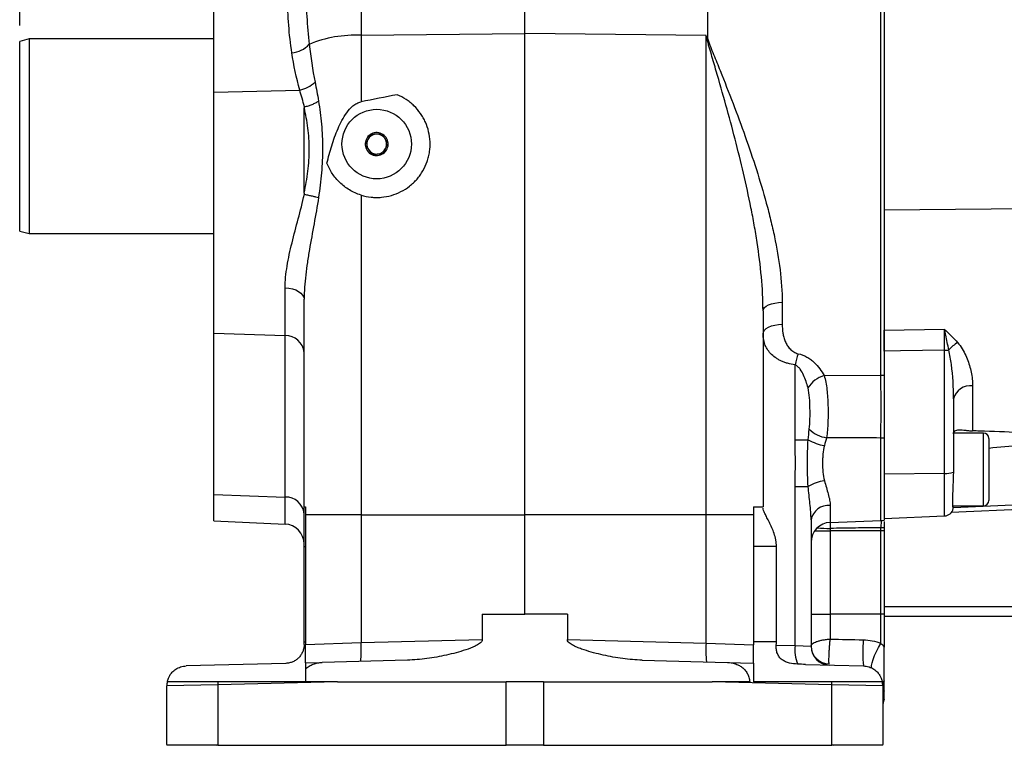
# Model space of a CAD drawing. Header units: inches. Extents: x 0.4 to 16.6, y 0.2 to 10.8.
# Tile 15 of 28: x 8.9 to 12, y 4.1 to 6.4. Entities that reach past the tile are written whole.
import ezdxf

# ---------------------------------------------------------------- set-up
doc = ezdxf.new("R2010")
doc.units = ezdxf.units.IN
doc.header["$MEASUREMENT"] = 0
doc.layers.add('SLD-0', color=7, linetype='Continuous', lineweight=25)
doc.styles.add('SLDTEXTSTYLE0', font='TXT', dxfattribs={"width": 0.75})
doc.dimstyles.new('SLDDIMSTYLE0', dxfattribs={"dimtxt": 0.145833, "dimasz": 0.13, "dimexe": 0, "dimexo": 0.0625, "dimgap": 0.036458, "dimtad": 0, "dimtih": 1, "dimtoh": 1, "dimdec": 1, "dimlfac": 2, "dimrnd": 1e-09, "dimzin": 12, "dimdsep": 46, "dimtxsty": 'SLDTEXTSTYLE0', "dimsah": 1, "dimcen": 0.09, "dimadec": 0, "dimazin": 3, "dimtfac": 1, "dimtdec": 1, "dimtofl": 0, "dimtmove": 0, "dimatfit": 3, "dimfxl": 0, "dimfrac": 2, "dimtolj": 1, "dimtzin": 12, "dimarcsym": 0})

# ---------------------------------------------------------------- blocks, each defined once
blk = doc.blocks.new('_D_5')
at = {"layer": 'SLD-0'}
for p, q in [((8.8723, 6.3608), (8.8723, 9.3559)), ((10.4628, 7.1867), (10.4628, 9.3559)), ((8.8723, 9.2309), (9.4407, 9.2309)), ((9.6103, 9.2309), (9.5659, 9.2309)), ((9.5659, 9.2309), (9.5659, 8.9991)), ((9.8258, 9.2309), (9.8701, 9.2309)), ((9.8701, 9.2309), (9.8701, 8.9991)), ((10.4628, 9.2309), (9.9953, 9.2309)), ((9.5659, 8.9991), (9.6103, 8.9991)), ((9.8701, 8.9991), (9.8258, 8.9991))]:
    blk.add_line(p, q, dxfattribs=at)
for points in [[(8.8723, 9.2309), (9.0023, 9.2109), (9.0023, 9.2509)], [(10.4628, 9.2309), (10.3328, 9.2509), (10.3328, 9.2109)]]:
    blk.add_solid(points, dxfattribs=at)
at = {"layer": 'SLD-0', "char_height": 0.14583, "attachment_point": 1, "style": 'SLDTEXTSTYLE0'}
for s, insert in [('3.2', (9.5834, 9.4484)), ('81', (9.6103, 9.1871))]:
    blk.add_mtext(s, dxfattribs=dict(at, insert=insert))
blk = doc.blocks.new('_D_7')
at = {"layer": 'SLD-0'}
for p, q in [((10.4628, 7.1867), (10.4628, 9.3559)), ((13.7433, 5.4997), (13.7433, 9.3559)), ((10.4628, 9.2309), (11.8079, 9.2309)), ((11.9775, 9.2309), (11.9331, 9.2309)), ((11.9331, 9.2309), (11.9331, 8.9991)), ((12.3007, 9.2309), (12.3451, 9.2309)), ((12.3451, 9.2309), (12.3451, 8.9991)), ((13.7433, 9.2309), (12.4702, 9.2309)), ((11.9331, 8.9991), (11.9775, 8.9991)), ((12.3451, 8.9991), (12.3007, 8.9991))]:
    blk.add_line(p, q, dxfattribs=at)
for points in [[(10.4628, 9.2309), (10.5928, 9.2109), (10.5928, 9.2509)], [(13.7433, 9.2309), (13.6133, 9.2509), (13.6133, 9.2109)]]:
    blk.add_solid(points, dxfattribs=at)
at = {"layer": 'SLD-0', "char_height": 0.14583, "attachment_point": 1, "style": 'SLDTEXTSTYLE0'}
for s, insert in [('6.6', (12.0045, 9.4484)), ('167', (11.9775, 9.1871))]:
    blk.add_mtext(s, dxfattribs=dict(at, insert=insert))

msp = doc.modelspace()

# ---------------------------------------------------------------- linework, layer by layer
at = {"color": 7, "linetype": 'Continuous', "lineweight": 25}
for p, q in [((9.9471, 7.1994), (9.9471, 6.3305)), ((10.4628, 6.3363), (10.4628, 6.9944)), ((11.0378, 6.9828), (11.0378, 6.3212)), ((9.4833, 6.1517), (9.4833, 6.9643)), ((11.584, 5.2609), (11.584, 6.974)), ((11.5943, 6.973), (11.5943, 5.3366)), ((9.9471, 6.3305), (10.4628, 6.3363)), ((9.9471, 6.3305), (9.9471, 6.1211)), ((10.4628, 4.8217), (10.4628, 6.3363)), ((11.0335, 6.3299), (10.4628, 6.3363)), ((11.0335, 4.8217), (11.0335, 6.3299)), ((8.9023, 6.3189), (8.8723, 6.3108)), ((8.8723, 6.0126), (8.8723, 6.3108)), ((9.4833, 6.3189), (8.9023, 6.3189)), ((8.9023, 6.3189), (8.9023, 6.0126)), ((9.4833, 6.1517), (9.754, 6.158)), ((9.4833, 5.3937), (9.4833, 6.1517)), ((9.7678, 5.8341), (9.7678, 6.1021)), ((8.8723, 5.7144), (8.8723, 6.0126)), ((8.9023, 6.0126), (8.9023, 5.7064)), ((9.9471, 5.8276), (9.9471, 4.8217)), ((11.5943, 5.7816), (12.5368, 5.7895)), ((8.8723, 5.7144), (8.9023, 5.7064)), ((8.9023, 5.7064), (9.4833, 5.7064)), ((9.708, 5.3854), (9.708, 5.5359)), ((9.7678, 4.8467), (9.7678, 5.4997)), ((11.2731, 5.4903), (11.2731, 5.4214)), ((11.2128, 5.4637), (11.2128, 4.8467)), ((11.5943, 5.4023), (11.7841, 5.4055)), ((9.4833, 5.3937), (9.708, 5.3854)), ((9.4833, 4.886), (9.4833, 5.3937)), ((9.708, 4.8777), (9.708, 5.3854)), ((11.5943, 5.3366), (11.5943, 4.994)), ((11.7841, 4.9517), (11.7841, 5.3396)), ((11.3136, 5.0581), (11.3136, 5.2939)), ((11.4052, 5.2597), (11.584, 5.2609)), ((11.8726, 5.2275), (11.8726, 5.0858)), ((11.8128, 5.1866), (11.8128, 4.984)), ((11.3136, 5.0581), (11.355, 5.0581)), ((11.9073, 5.0788), (11.813, 5.0788)), ((11.9238, 5.0623), (11.9238, 4.8665)), ((11.5943, 4.994), (11.5943, 4.8047)), ((11.8128, 4.984), (11.8121, 4.9562)), ((11.7841, 4.9517), (11.5943, 4.9501)), ((11.3136, 4.4106), (11.3136, 4.9107)), ((11.3136, 4.9107), (11.355, 4.9107)), ((9.4833, 4.886), (9.708, 4.8777)), ((9.4833, 4.8024), (9.4833, 4.886)), ((9.7678, 4.7217), (9.7678, 4.8467)), ((9.7724, 4.8467), (9.7724, 4.8217)), ((11.1831, 4.8467), (11.1831, 4.8217)), ((11.81, 4.85), (11.9073, 4.85)), ((9.9471, 4.8217), (9.7724, 4.8217)), ((9.7724, 4.8217), (9.7724, 4.4136)), ((9.9471, 4.8217), (10.4628, 4.8217)), ((9.9471, 4.8217), (9.9471, 4.4197)), ((11.0335, 4.8217), (10.4628, 4.8217)), ((10.4628, 4.5092), (10.4628, 4.8217)), ((11.0335, 4.4182), (11.0335, 4.8217)), ((11.1831, 4.8217), (11.0335, 4.8217)), ((11.1831, 4.8217), (11.1831, 4.4131)), ((11.364, 4.8059), (11.364, 4.4081)), ((11.5943, 4.81), (11.7841, 4.8183)), ((9.4833, 4.8024), (9.708, 4.7926)), ((11.4244, 4.7979), (11.584, 4.8035)), ((11.4244, 4.779), (11.4244, 4.7717)), ((11.584, 4.7717), (11.584, 4.7813)), ((11.5943, 4.801), (11.5943, 4.7811)), ((11.5943, 4.7811), (11.5943, 4.7717)), ((11.4244, 4.7717), (11.4244, 4.5092)), ((11.584, 4.7717), (11.4244, 4.7717)), ((11.584, 4.5092), (11.584, 4.7717)), ((11.5943, 4.7717), (11.584, 4.7717)), ((11.5943, 4.7717), (11.5943, 4.5092)), ((9.7678, 4.7217), (9.7724, 4.7217)), ((9.7678, 4.4217), (9.7678, 4.7217)), ((11.2549, 4.7217), (11.1831, 4.7217)), ((11.2549, 4.4217), (11.2549, 4.7217)), ((11.5943, 4.5334), (12.2787, 4.5334)), ((10.3289, 4.5092), (10.3289, 4.4297)), ((10.3289, 4.5092), (10.4628, 4.5092)), ((10.5967, 4.5092), (10.4628, 4.5092)), ((10.5967, 4.5092), (10.5967, 4.4297)), ((11.364, 4.5092), (11.4244, 4.5092)), ((11.4244, 4.5092), (11.4244, 4.4307)), ((11.584, 4.5092), (11.4244, 4.5092)), ((11.584, 4.4171), (11.584, 4.5092)), ((11.5943, 4.5092), (11.584, 4.5092)), ((11.5943, 4.5092), (11.5943, 4.4057)), ((11.5943, 4.5031), (12.2787, 4.5031)), ((9.7678, 4.4217), (9.7724, 4.4217)), ((9.7678, 4.4135), (9.7678, 4.4217)), ((9.7724, 4.4136), (9.9471, 4.4197)), ((9.9471, 4.4197), (10.3289, 4.4297)), ((10.5967, 4.4297), (11.0335, 4.4182)), ((11.0335, 4.4182), (11.1831, 4.4131)), ((11.2549, 4.4217), (11.1831, 4.4217)), ((11.2545, 4.4115), (11.3136, 4.4106)), ((11.3136, 4.4106), (11.364, 4.4081)), ((9.7103, 4.3545), (9.3967, 4.3463)), ((9.7724, 4.3561), (9.8246, 4.3575)), ((9.7724, 4.3561), (9.7724, 4.3362)), ((10.0932, 4.3645), (9.8246, 4.3575)), ((10.8324, 4.3645), (11.101, 4.3575)), ((11.101, 4.3575), (11.1831, 4.3553)), ((11.1831, 4.3553), (11.1831, 4.2967)), ((11.3466, 4.3511), (11.5289, 4.3463)), ((9.7724, 4.3362), (9.7724, 4.2967)), ((9.4966, 4.2868), (9.3358, 4.2838)), ((9.3358, 4.0996), (9.3358, 4.2838)), ((9.8732, 4.2967), (9.4966, 4.2868)), ((9.8732, 4.2967), (9.4966, 4.2967)), ((9.4966, 4.2868), (9.4966, 4.0967)), ((9.8732, 4.2967), (10.4036, 4.2967)), ((10.4036, 4.0967), (10.4036, 4.2967)), ((10.522, 4.2967), (10.4036, 4.2967)), ((10.522, 4.2967), (10.522, 4.0967)), ((10.522, 4.2967), (11.0524, 4.2967)), ((11.429, 4.2868), (11.0524, 4.2967)), ((11.171, 4.2967), (11.0524, 4.2967)), ((11.429, 4.2967), (11.1831, 4.2967)), ((11.429, 4.0967), (11.429, 4.2868)), ((11.5898, 4.2838), (11.429, 4.2868)), ((11.5898, 4.2838), (11.5898, 4.0996)), ((11.5943, 4.2962), (11.5943, 4.3019)), ((11.5943, 4.2417), (11.5943, 4.2676)), ((9.3358, 4.0996), (9.4914, 4.0967)), ((9.4966, 4.0967), (9.4914, 4.0967)), ((9.4966, 4.0967), (10.4036, 4.0967)), ((10.522, 4.0967), (10.4036, 4.0967)), ((10.522, 4.0967), (11.429, 4.0967)), ((11.4342, 4.0967), (11.429, 4.0967)), ((11.4342, 4.0967), (11.5898, 4.0996))]:
    msp.add_line(p, q, dxfattribs=at)
at = {"color": 8, "linetype": 'Continuous', "lineweight": 25}
for p, q in [((11.584, 4.8035), (11.584, 5.0634)), ((11.9073, 4.85), (11.9073, 5.0788)), ((11.7841, 4.8183), (11.7841, 4.9517)), ((9.708, 4.7926), (9.708, 4.8777)), ((11.4244, 4.8507), (11.4244, 4.7979)), ((12.5073, 4.8619), (11.8054, 4.8288)), ((11.5845, 4.8034), (11.584, 4.7813)), ((11.3757, 4.7717), (11.4244, 4.7717))]:
    msp.add_line(p, q, dxfattribs=at)
at = {"color": 7, "linetype": 'Continuous', "lineweight": 25, "flags": 128}
for points in [[(9.708, 5.5359), (9.7198, 5.5349), (9.7311, 5.5327), (9.7414, 5.5293), (9.7504, 5.5248), (9.7578, 5.5193), (9.7633, 5.5132), (9.7667, 5.5066), (9.7678, 5.4997)], [(11.2128, 5.4637), (11.2139, 5.4688), (11.2173, 5.4737), (11.2229, 5.4782), (11.2303, 5.4822), (11.2394, 5.4855), (11.2499, 5.488), (11.2612, 5.4896), (11.2731, 5.4903)], [(11.2128, 5.3913), (11.2139, 5.3971), (11.2173, 5.4026), (11.2229, 5.4077), (11.2303, 5.4122), (11.2394, 5.416), (11.2499, 5.4188), (11.2612, 5.4206), (11.2731, 5.4214)], [(11.7841, 5.3396), (11.6456, 5.3374), (11.5943, 5.3366)], [(11.5567, 4.3389), (11.5548, 4.3419), (11.5545, 4.3478), (11.5561, 4.3562), (11.5593, 4.3668), (11.5639, 4.3788), (11.5698, 4.3917), (11.5766, 4.4047), (11.584, 4.4171)]]:
    msp.add_lwpolyline(points, dxfattribs=at)
at = {"color": 8, "linetype": 'Continuous', "lineweight": 25, "flags": 128}
for points in [[(11.8121, 4.8443), (12.1605, 4.8607), (12.5064, 4.8771)], [(11.4239, 4.7979), (11.4241, 4.7895), (11.4244, 4.779)]]:
    msp.add_lwpolyline(points, dxfattribs=at)
at = {"color": 7, "linetype": 'Continuous', "lineweight": 25}
msp.add_circle((9.9965, 5.9881), 0.1094, dxfattribs=at)
for centre, radius, start, end in [((9.9308, 5.9429), 0.3879, 87.5922, 112.2772), ((9.7231, 6.357), 0.0819, 274.342, 317.762), ((9.7356, 6.2537), 0.0974, 280.8664, 313.1752), ((9.9965, 5.9881), 0.0361, 124.6614, 184.6614), ((9.9965, 5.9881), 0.0313, 95.9686, 153.3541), ((9.9965, 5.9881), 0.0361, 64.6614, 124.6614), ((9.9965, 5.9881), 0.0313, 93.3541, 95.9686), ((9.9965, 5.9881), 0.0313, 35.9686, 93.3541), ((9.9965, 5.9881), 0.0361, 4.6614, 64.6614), ((9.9965, 5.9881), 0.0361, 184.6614, 244.6614), ((9.9965, 5.9881), 0.0313, 155.9686, 213.3541), ((9.9965, 5.9881), 0.0313, 153.3541, 155.9686), ((9.9965, 5.9881), 0.0361, 304.6614, 4.6614), ((9.9965, 5.9881), 0.0313, 33.3541, 35.9686), ((9.9965, 5.9881), 0.0313, 335.9686, 33.3541), ((9.9965, 5.9881), 0.0313, 213.3541, 215.9686), ((9.9965, 5.9881), 0.0313, 215.9686, 273.3541), ((9.9965, 5.9881), 0.0361, 244.6614, 304.6614), ((9.9965, 5.9881), 0.0313, 273.3541, 275.9686), ((9.9965, 5.9881), 0.0313, 275.9686, 333.3541), ((9.9965, 5.9881), 0.0312, 333.3541, 335.9686), ((9.7101, 5.3276), 0.0579, 4.8298, 92.0959), ((11.8955, 5.2514), 0.1323, 121.8894, 137.7491), ((11.7833, 5.4776), 0.138, 270.3316, 275.9272), ((11.599, 5.2315), 0.2921, 160.5679, 167.6694), ((11.4322, 5.1712), 0.0925, 107.0051, 147.2513), ((11.5819, 5.3607), 0.0999, 271.2191, 277.1582), ((11.8655, 5.1737), 0.0542, 82.4534, 166.316), ((11.4259, 5.1599), 0.0965, 225.5756, 262.3635), ((11.4269, 5.1775), 0.1394, 238.9342, 261.4636), ((11.5819, 4.9229), 0.1405, 84.9256, 89.1406), ((11.9073, 5.0623), 0.0165, 0, 90), ((11.7886, 5.0134), 0.0618, 265.8332, 292.3294), ((11.4269, 4.7912), 0.1394, 98.5364, 121.0658), ((9.7101, 4.8199), 0.0579, 4.8298, 92.0959), ((11.4183, 4.7958), 0.0552, 83.7149, 169.4551), ((11.7828, 4.8483), 0.03, 272.5, 346.5705), ((11.9073, 4.8665), 0.0165, 270, 0), ((9.7053, 4.7302), 0.0625, 0, 87.5), ((11.4265, 4.7354), 0.0625, 92, 180), ((11.5818, 4.8659), 0.0625, 272, 281.537), ((11.5819, 4.1911), 0.5902, 88.7952, 89.797), ((9.6079, 4.3961), 0.34, 354.0238, 3.977), ((11.3727, 4.3946), 0.34, 176.023, 185.9762), ((11.4217, 4.3963), 0.109, 172.434, 203.8279), ((11.4211, 4.4101), 0.0571, 181.7644, 269.5446), ((11.423, 4.4081), 0.059, 180, 268.5), ((12.0179, 4.3907), 0.4911, 175.5633, 185.1944), ((9.3983, 4.2838), 0.0625, 168.1113, 180), ((9.7259, 4.2924), 0.2294, 178.9343, 181.3976), ((11.1997, 4.2924), 0.2294, 358.6024, 1.0657), ((11.5273, 4.2838), 0.0625, 0, 11.8887), ((11.629, 4.2836), 0.0392, 152.1963, 179.7457), ((11.6309, 4.2774), 0.0412, 152.8827, 179.7843), ((11.6415, 4.2465), 0.0517, 155.8495, 179.9232), ((11.6523, 4.2183), 0.0625, 158.0637, 180), ((9.3983, 4.0996), 0.0625, 180, 182.6739), ((11.5273, 4.0996), 0.0625, 357.3261, 0)]:
    msp.add_arc(centre, radius, start, end, dxfattribs=at)
at = {"color": 8, "linetype": 'Continuous', "lineweight": 25}
msp.add_arc((11.4234, 5.3968), 0.6177, 266.2608, 270.0908, dxfattribs=at)
at = {"color": 7, "linetype": 'Continuous', "lineweight": 25}
for points, knots in [([(9.7293, 6.2753), (9.7248, 6.3041), (9.7217, 6.333), (9.7171, 6.391), (9.7156, 6.42), (9.7137, 6.4782), (9.7132, 6.5073), (9.7128, 6.5655), (9.7129, 6.5946), (9.7138, 6.6528), (9.7146, 6.6819), (9.7174, 6.7401), (9.7194, 6.7691), (9.7254, 6.827), (9.7294, 6.8559), (9.7407, 6.9135), (9.748, 6.9421), (9.7583, 6.9706)], [0, 0, 0, 0, 0.125, 0.125, 0.25, 0.25, 0.375, 0.375, 0.5, 0.5, 0.625, 0.625, 0.75, 0.75, 0.875, 0.875, 1, 1, 1, 1]), ([(9.8055, 6.9727), (9.7974, 6.9464), (9.7919, 6.9198), (9.7833, 6.8662), (9.7804, 6.8392), (9.7761, 6.7849), (9.7747, 6.7575), (9.7727, 6.7023), (9.7721, 6.6745), (9.7714, 6.6185), (9.7713, 6.5902), (9.7717, 6.5334), (9.772, 6.5048), (9.7735, 6.4472), (9.7746, 6.4183), (9.778, 6.3602), (9.7803, 6.3311), (9.7838, 6.3019)], [0, 0, 0, 0, 0.125, 0.125, 0.25, 0.25, 0.375, 0.375, 0.5, 0.5, 0.625, 0.625, 0.75, 0.75, 0.875, 0.875, 1, 1, 1, 1]), ([(11.036, 6.3228), (11.0353, 6.3249), (11.0345, 6.3269), (11.0338, 6.3289), (11.0337, 6.3292), (11.0336, 6.3295), (11.0335, 6.3299)], [0.0002838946, 0.0002838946, 0.0002838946, 0.0002838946, 0.0006166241, 0.0006166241, 0.0006166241, 0.0006730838, 0.0006730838, 0.0006730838, 0.0006730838]), ([(11.2128, 5.4637), (11.2128, 5.4993), (11.2109, 5.5349), (11.2044, 5.6066), (11.1998, 5.6426), (11.1915, 5.6969), (11.1884, 5.715), (11.182, 5.7514), (11.1785, 5.7696), (11.1676, 5.8241), (11.1597, 5.8603), (11.1345, 5.9683), (11.1157, 6.0398), (11.086, 6.1466), (11.0758, 6.1822), (11.0604, 6.2351), (11.0553, 6.2527), (11.0476, 6.2789), (11.045, 6.2877), (11.0413, 6.3008), (11.0401, 6.3052), (11.0378, 6.314), (11.0367, 6.3184), (11.036, 6.3228)], [0, 0, 0, 0, 0.125, 0.125, 0.25, 0.25, 0.3125, 0.3125, 0.375, 0.375, 0.5, 0.5, 0.75, 0.75, 0.875, 0.875, 0.9375, 0.9375, 0.96875, 0.96875, 0.984375, 0.984375, 1, 1, 1, 1]), ([(11.0378, 6.3212), (11.0389, 6.3168), (11.0405, 6.3125), (11.0436, 6.304), (11.0453, 6.2998), (11.0503, 6.2871), (11.0537, 6.2786), (11.064, 6.2532), (11.0709, 6.2361), (11.0914, 6.1849), (11.1051, 6.1504), (11.1447, 6.0468), (11.1696, 5.9776), (11.203, 5.8728), (11.2135, 5.8378), (11.228, 5.7849), (11.2325, 5.7671), (11.2411, 5.7318), (11.2451, 5.7142), (11.2561, 5.6618), (11.2621, 5.6271), (11.2706, 5.5583), (11.2731, 5.5242), (11.2731, 5.4903)], [0, 0, 0, 0, 0.015625, 0.015625, 0.03125, 0.03125, 0.0625, 0.0625, 0.125, 0.125, 0.25, 0.25, 0.5, 0.5, 0.625, 0.625, 0.6875, 0.6875, 0.75, 0.75, 0.875, 0.875, 1, 1, 1, 1]), ([(9.9471, 5.8276), (9.9575, 5.8244), (9.968, 5.8222), (9.984, 5.8205), (9.9894, 5.8202), (10.0002, 5.8201), (10.0056, 5.8203), (10.0218, 5.8217), (10.0323, 5.8236), (10.053, 5.8295), (10.0633, 5.8336), (10.0824, 5.8433), (10.0915, 5.8491), (10.1042, 5.8591), (10.1084, 5.8626), (10.1162, 5.87), (10.1235, 5.8778), (10.1302, 5.8862), (10.1364, 5.8949), (10.1393, 5.8994), (10.1474, 5.9134), (10.1518, 5.923), (10.157, 5.9381), (10.1585, 5.9432), (10.161, 5.9535), (10.162, 5.9588), (10.1643, 5.9745), (10.1648, 5.9851), (10.1639, 6.0062), (10.1624, 6.0168), (10.1575, 6.0373), (10.1542, 6.0472), (10.1477, 6.0617), (10.1453, 6.0664), (10.1401, 6.0756), (10.1372, 6.0801), (10.1282, 6.093), (10.1214, 6.1011), (10.1099, 6.1122), (10.1059, 6.1158), (10.0976, 6.1224), (10.0934, 6.1255), (10.0801, 6.1343), (10.0707, 6.1393), (10.0607, 6.1434)], [0, 0, 0, 0, 0.0625, 0.0625, 0.09375, 0.09375, 0.125, 0.125, 0.1875, 0.1875, 0.25, 0.25, 0.3125, 0.3125, 0.34375, 0.34375, 0.375, 0.40625, 0.40625, 0.4375, 0.4375, 0.5, 0.5, 0.53125, 0.53125, 0.5625, 0.5625, 0.625, 0.625, 0.6875, 0.6875, 0.75, 0.75, 0.78125, 0.78125, 0.8125, 0.8125, 0.875, 0.875, 0.90625, 0.90625, 0.9375, 0.9375, 1, 1, 1, 1]), ([(9.7686, 6.1056), (9.7729, 6.1065), (9.7771, 6.1075), (9.7854, 6.11), (9.7895, 6.1114), (9.7971, 6.1144), (9.8007, 6.1161), (9.8074, 6.1197), (9.8105, 6.1216), (9.8132, 6.1236)], [0, 0, 0, 0, 0.25, 0.25, 0.5, 0.5, 0.75, 0.75, 1, 1, 1, 1]), ([(9.8132, 6.1236), (9.8171, 6.0997), (9.8204, 6.0754), (9.8249, 6.0259), (9.8261, 6.0007), (9.8261, 5.9623), (9.8258, 5.9493), (9.8246, 5.9235), (9.8237, 5.9106), (9.8204, 5.8718), (9.8171, 5.8459), (9.8132, 5.82)], [0, 0, 0, 0, 0.25, 0.25, 0.5, 0.5, 0.625, 0.625, 0.75, 0.75, 1, 1, 1, 1]), ([(9.8398, 5.9278), (9.8442, 5.9463), (9.8492, 5.9646), (9.8577, 5.9919), (9.8608, 6.001), (9.8673, 6.019), (9.8708, 6.0279), (9.8784, 6.0454), (9.8825, 6.054), (9.8916, 6.0708), (9.8966, 6.079), (9.9079, 6.0945), (9.9142, 6.1018), (9.9253, 6.1111), (9.9293, 6.1139), (9.9378, 6.1184), (9.9424, 6.1202), (9.9471, 6.1211)], [0, 0, 0, 0, 0.25, 0.25, 0.375, 0.375, 0.5, 0.5, 0.625, 0.625, 0.75, 0.75, 0.875, 0.875, 0.9375, 0.9375, 1, 1, 1, 1]), ([(9.7686, 6.1056), (9.7684, 6.1056), (9.7683, 6.1055), (9.7681, 6.1052), (9.7681, 6.105), (9.768, 6.1046), (9.7679, 6.1043), (9.7678, 6.1033), (9.7678, 6.1027), (9.7678, 6.1021)], [0, 0, 0, 0, 0.125, 0.125, 0.25, 0.25, 0.5, 0.5, 1, 1, 1, 1]), ([(9.7678, 5.8341), (9.7727, 5.857), (9.7768, 5.8798), (9.7811, 5.9143), (9.7822, 5.9258), (9.7837, 5.9489), (9.7841, 5.9605), (9.7841, 5.9947), (9.7825, 6.017), (9.7768, 6.0603), (9.7727, 6.0814), (9.7678, 6.1021)], [0, 0, 0, 0, 0.25, 0.25, 0.375, 0.375, 0.5, 0.5, 0.75, 0.75, 1, 1, 1, 1]), ([(9.976, 6.0178), (9.9755, 6.0168), (9.9731, 6.0117), (9.9706, 6.0064), (9.9686, 6.0021)], [0, 0, 0, 0, 0.199037, 1, 1, 1, 1]), ([(9.9933, 6.0192), (9.9904, 6.019), (9.9845, 6.0185), (9.9789, 6.018), (9.976, 6.0178)], [0, 0, 0, 0, 0.4966727, 1, 1, 1, 1]), ([(10.012, 6.0207), (10.0099, 6.0206), (10.0043, 6.0201), (9.9984, 6.0196), (9.9947, 6.0193)], [0, 0, 0, 0, 0.368713, 1, 1, 1, 1]), ([(10.0218, 6.0065), (10.0208, 6.008), (10.0174, 6.0128), (10.0142, 6.0175), (10.012, 6.0207)], [0, 0, 0, 0, 0.3178104, 1, 1, 1, 1]), ([(9.968, 6.0009), (9.9672, 5.9992), (9.9647, 5.9939), (9.9623, 5.9887), (9.9606, 5.9852)], [0, 0, 0, 0, 0.3178104, 1, 1, 1, 1]), ([(9.9606, 5.9852), (9.9612, 5.9843), (9.9644, 5.9796), (9.9678, 5.9748), (9.9704, 5.9709)], [0, 0, 0, 0, 0.199037, 1, 1, 1, 1]), ([(10.0325, 5.9911), (10.0319, 5.992), (10.0287, 5.9966), (10.0253, 6.0015), (10.0226, 6.0053)], [0, 0, 0, 0, 0.199037, 1, 1, 1, 1]), ([(10.0251, 5.9754), (10.0259, 5.9771), (10.0284, 5.9824), (10.0308, 5.9875), (10.0325, 5.9911)], [0, 0, 0, 0, 0.31781, 1, 1, 1, 1]), ([(9.9713, 5.9698), (9.9723, 5.9682), (9.9757, 5.9634), (9.9789, 5.9587), (9.9811, 5.9555)], [0, 0, 0, 0, 0.3178104, 1, 1, 1, 1]), ([(9.9811, 5.9555), (9.9832, 5.9557), (9.9888, 5.9562), (9.9947, 5.9566), (9.9984, 5.9569)], [0, 0, 0, 0, 0.368713, 1, 1, 1, 1]), ([(9.9998, 5.9571), (10.0027, 5.9573), (10.0086, 5.9578), (10.0142, 5.9582), (10.0171, 5.9585)], [0, 0, 0, 0, 0.496673, 1, 1, 1, 1]), ([(10.0171, 5.9585), (10.0175, 5.9595), (10.02, 5.9646), (10.0225, 5.9699), (10.0245, 5.9741)], [0, 0, 0, 0, 0.199037, 1, 1, 1, 1]), ([(9.9471, 5.8276), (9.934, 5.8316), (9.9219, 5.8371), (9.905, 5.8471), (9.8996, 5.8508), (9.8895, 5.8585), (9.8847, 5.8626), (9.8712, 5.8755), (9.8633, 5.8851), (9.8499, 5.9053), (9.8443, 5.9161), (9.8398, 5.9278)], [0, 0, 0, 0, 0.25, 0.25, 0.375, 0.375, 0.5, 0.5, 0.75, 0.75, 1, 1, 1, 1]), ([(9.708, 5.5359), (9.708, 5.5581), (9.7105, 5.5809), (9.7163, 5.6163), (9.7186, 5.6283), (9.7238, 5.6527), (9.7267, 5.665), (9.7358, 5.7021), (9.7426, 5.7271), (9.756, 5.7779), (9.7627, 5.8037), (9.7686, 5.8301)], [0, 0, 0, 0, 0.25, 0.25, 0.375, 0.375, 0.5, 0.5, 0.75, 0.75, 1, 1, 1, 1]), ([(9.7678, 5.8341), (9.7678, 5.8336), (9.7678, 5.8332), (9.7678, 5.8328), (9.7678, 5.8324), (9.7679, 5.8321), (9.7679, 5.8318), (9.7679, 5.8316), (9.7679, 5.8314), (9.768, 5.8312), (9.768, 5.8311), (9.768, 5.831), (9.7681, 5.8308), (9.7681, 5.8307), (9.7682, 5.8305), (9.7683, 5.8304), (9.7683, 5.8304), (9.7683, 5.8303), (9.7684, 5.8303), (9.7684, 5.8302), (9.7684, 5.8302), (9.7685, 5.8302), (9.7685, 5.8302), (9.7685, 5.8301), (9.7686, 5.8301)], [0, 0, 0, 0, 0.0000677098, 0.0000677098, 0.0000677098, 0.0001136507, 0.0001136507, 0.0001136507, 0.0001450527, 0.0001450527, 0.0001450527, 0.0001667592, 0.0001667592, 0.0001667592, 0.0001894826, 0.0001894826, 0.0001894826, 0.0001986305, 0.0001986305, 0.0001986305, 0.0002064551, 0.0002064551, 0.0002064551, 0.000211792, 0.000211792, 0.000211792, 0.000211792]), ([(9.7686, 5.8301), (9.7729, 5.8293), (9.7771, 5.8284), (9.7854, 5.8266), (9.7895, 5.8257), (9.7971, 5.824), (9.8007, 5.8232), (9.8074, 5.8215), (9.8105, 5.8207), (9.8132, 5.82)], [0, 0, 0, 0, 0.25, 0.25, 0.5, 0.5, 0.75, 0.75, 1, 1, 1, 1]), ([(9.8132, 5.82), (9.809, 5.7922), (9.8041, 5.7647), (9.7942, 5.7102), (9.7892, 5.6832), (9.7823, 5.6428), (9.7801, 5.6294), (9.7761, 5.6027), (9.7743, 5.5895), (9.7698, 5.5503), (9.7678, 5.5248), (9.7678, 5.4997)], [0, 0, 0, 0, 0.25, 0.25, 0.5, 0.5, 0.625, 0.625, 0.75, 0.75, 1, 1, 1, 1]), ([(11.2731, 5.4214), (11.2731, 5.412), (11.2738, 5.4028), (11.2761, 5.3892), (11.2771, 5.3847), (11.2796, 5.3758), (11.2811, 5.3714), (11.2847, 5.363), (11.2868, 5.3588), (11.2917, 5.351), (11.2946, 5.3471), (11.3012, 5.3402), (11.305, 5.3371), (11.3136, 5.3318), (11.3183, 5.3298), (11.3235, 5.3287)], [0, 0, 0, 0, 0.25, 0.25, 0.375, 0.375, 0.5, 0.5, 0.625, 0.625, 0.75, 0.75, 0.875, 0.875, 1, 1, 1, 1]), ([(11.5943, 5.3366), (11.5943, 5.3479), (11.5943, 5.3709), (11.5943, 5.3918), (11.5943, 5.4023)], [0, 0, 0, 0, 0.492898, 1, 1, 1, 1]), ([(11.7841, 5.4055), (11.7842, 5.4054), (11.7985, 5.3917), (11.8121, 5.3777), (11.8256, 5.3637)], [0, 0, 0, 0, 0.0047217, 1, 1, 1, 1]), ([(11.7841, 5.3396), (11.7841, 5.3593), (11.7841, 5.3822), (11.7841, 5.4026), (11.7841, 5.4055)], [0, 0, 0, 0, 0.859407, 1, 1, 1, 1]), ([(11.7976, 5.3403), (11.7944, 5.3562), (11.79, 5.3785), (11.7855, 5.3993), (11.7841, 5.4054), (11.7841, 5.4055)], [0, 0, 0, 0, 0.704249, 0.994517, 1, 1, 1, 1]), ([(11.3136, 5.2939), (11.3053, 5.2949), (11.2975, 5.2964), (11.2862, 5.2996), (11.2825, 5.3008), (11.2754, 5.3034), (11.272, 5.3048), (11.2655, 5.3079), (11.2624, 5.3096), (11.2564, 5.3131), (11.2536, 5.315), (11.2455, 5.3208), (11.2408, 5.325), (11.2325, 5.3338), (11.229, 5.3385), (11.2229, 5.3485), (11.2204, 5.3535), (11.2146, 5.3691), (11.2128, 5.38), (11.2128, 5.3913)], [0, 0, 0, 0, 0.125, 0.125, 0.1875, 0.1875, 0.25, 0.25, 0.3125, 0.3125, 0.375, 0.375, 0.5, 0.5, 0.625, 0.625, 0.75, 0.75, 1, 1, 1, 1]), ([(11.8256, 5.3637), (11.8306, 5.3573), (11.8408, 5.3444), (11.8549, 5.3166), (11.8671, 5.2808), (11.8722, 5.2487), (11.8725, 5.2311), (11.8726, 5.2275)], [0, 0, 0, 0, 0.153515, 0.310539, 0.611981, 0.921348, 1, 1, 1, 1]), ([(11.8128, 5.1866), (11.812, 5.2227), (11.8108, 5.2741), (11.8006, 5.3252), (11.7976, 5.3403)], [0, 0, 0, 0, 0.702905, 1, 1, 1, 1]), ([(11.3235, 5.3287), (11.3336, 5.3265), (11.3426, 5.3228), (11.3552, 5.3156), (11.3592, 5.313), (11.3667, 5.3074), (11.3703, 5.3044), (11.3803, 5.2951), (11.3862, 5.2884), (11.3967, 5.2744), (11.4012, 5.2671), (11.4052, 5.2597)], [0, 0, 0, 0, 0.25, 0.25, 0.375, 0.375, 0.5, 0.5, 0.75, 0.75, 1, 1, 1, 1]), ([(11.3545, 5.2212), (11.3527, 5.228), (11.3508, 5.2348), (11.3462, 5.2481), (11.3436, 5.2547), (11.3376, 5.2675), (11.3341, 5.2737), (11.3277, 5.2824), (11.3253, 5.2851), (11.32, 5.2901), (11.317, 5.2923), (11.3136, 5.2939)], [0, 0, 0, 0, 0.25, 0.25, 0.5, 0.5, 0.75, 0.75, 0.875, 0.875, 1, 1, 1, 1]), ([(11.4052, 5.2597), (11.4074, 5.253), (11.4091, 5.246), (11.412, 5.2312), (11.4131, 5.2234), (11.415, 5.2075), (11.4156, 5.1994), (11.4167, 5.1826), (11.4171, 5.174), (11.4175, 5.1568), (11.4176, 5.1481), (11.4175, 5.1309), (11.4174, 5.1221), (11.4164, 5.0964), (11.4153, 5.08), (11.4131, 5.0643)], [0, 0, 0, 0, 0.125, 0.125, 0.25, 0.25, 0.375, 0.375, 0.5, 0.5, 0.625, 0.625, 0.75, 0.75, 1, 1, 1, 1]), ([(11.584, 5.0634), (11.5841, 5.0792), (11.5842, 5.0957), (11.5843, 5.1215), (11.5843, 5.1303), (11.5844, 5.1477), (11.5844, 5.1564), (11.5844, 5.1737), (11.5844, 5.1823), (11.5843, 5.1993), (11.5843, 5.2076), (11.5842, 5.2237), (11.5842, 5.2315), (11.5841, 5.2466), (11.584, 5.2539), (11.584, 5.2609)], [0, 0, 0, 0, 0.25, 0.25, 0.375, 0.375, 0.5, 0.5, 0.625, 0.625, 0.75, 0.75, 0.875, 0.875, 1, 1, 1, 1]), ([(11.3584, 5.091), (11.3596, 5.1018), (11.3602, 5.1127), (11.3609, 5.1347), (11.3609, 5.1458), (11.3605, 5.1679), (11.3601, 5.1789), (11.3583, 5.2005), (11.357, 5.2112), (11.3545, 5.2212)], [0, 0, 0, 0, 0.25, 0.25, 0.5, 0.5, 0.75, 0.75, 1, 1, 1, 1]), ([(11.8128, 5.0766), (11.8128, 5.0775), (11.8131, 5.0813), (11.8173, 5.0872), (11.8297, 5.0903), (11.846, 5.0886), (11.8613, 5.0864), (11.8692, 5.0859), (11.8726, 5.0858)], [0, 0, 0, 0, 0.054221, 0.237115, 0.508353, 0.784967, 0.908388, 1, 1, 1, 1]), ([(11.9238, 5.0319), (11.9573, 5.035), (12.012, 5.04), (12.0766, 5.0492), (12.1103, 5.0557), (12.1226, 5.0607), (12.1249, 5.0628), (12.1255, 5.064), (12.1253, 5.0652), (12.1241, 5.0665), (12.1198, 5.0689), (12.1067, 5.0722), (12.0855, 5.0753), (12.0545, 5.0779), (11.9913, 5.0823), (11.9363, 5.0841), (11.8873, 5.0854), (11.8798, 5.0856), (11.8726, 5.0858)], [0, 0, 0, 0, 0.214236, 0.350237, 0.418447, 0.435615, 0.440389, 0.444233, 0.448094, 0.45269, 0.460598, 0.485619, 0.543457, 0.601512, 0.686679, 0.952007, 0.953637, 1, 1, 1, 1]), ([(11.3136, 4.9107), (11.3136, 4.923), (11.314, 4.9352), (11.3146, 4.9598), (11.3149, 4.9721), (11.3149, 4.9967), (11.3146, 5.009), (11.314, 5.0335), (11.3136, 5.0458), (11.3136, 5.0581)], [0, 0, 0, 0, 0.25, 0.25, 0.5, 0.5, 0.75, 0.75, 1, 1, 1, 1]), ([(11.355, 4.9107), (11.354, 4.9229), (11.3535, 4.9352), (11.3529, 4.9597), (11.3529, 4.972), (11.3529, 4.9966), (11.3529, 5.0089), (11.3535, 5.0335), (11.354, 5.0459), (11.355, 5.0581)], [0, 0, 0, 0, 0.25, 0.25, 0.5, 0.5, 0.75, 0.75, 1, 1, 1, 1]), ([(11.584, 5.0634), (11.5465, 5.0636), (11.5091, 5.0638), (11.4716, 5.064), (11.4521, 5.0641), (11.4326, 5.0642), (11.4131, 5.0643)], [0.003066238, 0.003066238, 0.003066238, 0.003066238, 0.008777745, 0.008777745, 0.008777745, 0.011751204, 0.011751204, 0.011751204, 0.011751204]), ([(11.4062, 5.0397), (11.404, 5.0308), (11.4025, 5.0218), (11.401, 5.0079), (11.4007, 5.0033), (11.4002, 4.9938), (11.4001, 4.9891), (11.4001, 4.9749), (11.4005, 4.9656), (11.4025, 4.9471), (11.404, 4.9379), (11.4062, 4.9291)], [0, 0, 0, 0, 0.25, 0.25, 0.375, 0.375, 0.5, 0.5, 0.75, 0.75, 1, 1, 1, 1]), ([(11.8121, 4.9562), (11.8116, 4.9423), (11.8107, 4.9144), (11.8095, 4.8783), (11.8095, 4.8527), (11.8104, 4.8396), (11.811, 4.8408), (11.8112, 4.8412)], [0, 0, 0, 0, 0.224263, 0.448577, 0.672549, 0.895992, 1, 1, 1, 1]), ([(11.364, 4.8059), (11.364, 4.8142), (11.3636, 4.8226), (11.3624, 4.8397), (11.3616, 4.8484), (11.3588, 4.8747), (11.3567, 4.8925), (11.355, 4.9107)], [0, 0, 0, 0, 0.25, 0.25, 0.5, 0.5, 1, 1, 1, 1]), ([(11.4062, 4.9291), (11.41, 4.9143), (11.4144, 4.9006), (11.4198, 4.8809), (11.4214, 4.8745), (11.4237, 4.8622), (11.4244, 4.8563), (11.4244, 4.8507)], [0, 0, 0, 0, 0.5, 0.5, 0.75, 0.75, 1, 1, 1, 1]), ([(9.7678, 4.8467), (9.7678, 4.8467), (9.7682, 4.8467), (9.7697, 4.8467), (9.7709, 4.8467), (9.7724, 4.8467)], [0, 0, 0, 0, 0.5, 0.5, 1, 1, 1, 1]), ([(11.1831, 4.8467), (11.1879, 4.8467), (11.1923, 4.8467), (11.1996, 4.8467), (11.2027, 4.8467), (11.2077, 4.8467), (11.2096, 4.8467), (11.2122, 4.8467), (11.2128, 4.8467), (11.2128, 4.8467)], [0, 0, 0, 0, 0.25, 0.25, 0.5, 0.5, 0.75, 0.75, 1, 1, 1, 1]), ([(11.2549, 4.7217), (11.2549, 4.7252), (11.2548, 4.7288), (11.2541, 4.736), (11.2536, 4.7394), (11.2517, 4.7498), (11.2498, 4.7565), (11.2455, 4.7694), (11.2431, 4.7754), (11.238, 4.7871), (11.2353, 4.7927), (11.2301, 4.8032), (11.2275, 4.8081), (11.2229, 4.8173), (11.2207, 4.8215), (11.217, 4.8293), (11.2155, 4.8326), (11.2134, 4.8384), (11.2128, 4.8409), (11.2128, 4.8427)], [0, 0, 0, 0, 0.0625, 0.0625, 0.125, 0.125, 0.25, 0.25, 0.375, 0.375, 0.5, 0.5, 0.625, 0.625, 0.75, 0.75, 0.875, 0.875, 1, 1, 1, 1]), ([(11.584, 4.7813), (11.5573, 4.7809), (11.5306, 4.7805), (11.5039, 4.7802), (11.4774, 4.7798), (11.4509, 4.7794), (11.4244, 4.779)], [0, 0, 0, 0, 0.004071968, 0.004071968, 0.004071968, 0.008114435, 0.008114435, 0.008114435, 0.008114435]), ([(9.7678, 4.4135), (9.7678, 4.4096), (9.7674, 4.4057), (9.7659, 4.3982), (9.7648, 4.3945), (9.7619, 4.3875), (9.7601, 4.3841), (9.756, 4.3779), (9.7537, 4.375), (9.7484, 4.3696), (9.7456, 4.3672), (9.7395, 4.363), (9.7362, 4.3611), (9.7292, 4.358), (9.7256, 4.3568), (9.7182, 4.3551), (9.7143, 4.3546), (9.7103, 4.3545)], [0, 0, 0, 0, 0.125, 0.125, 0.25, 0.25, 0.375, 0.375, 0.5, 0.5, 0.625, 0.625, 0.75, 0.75, 0.875, 0.875, 1, 1, 1, 1]), ([(9.7724, 4.3561), (9.7724, 4.3561), (9.7724, 4.3577), (9.7724, 4.3629), (9.7724, 4.3667), (9.7724, 4.3735), (9.7724, 4.376), (9.7724, 4.3814), (9.7724, 4.3843), (9.7724, 4.3908), (9.7724, 4.3943), (9.7724, 4.4005), (9.7724, 4.4027), (9.7724, 4.4065), (9.7724, 4.4078), (9.7724, 4.4106), (9.7724, 4.4121), (9.7724, 4.4136)], [0, 0, 0, 0, 0.25, 0.25, 0.5, 0.5, 0.625, 0.625, 0.75, 0.75, 0.875, 0.875, 0.9375, 0.9375, 0.96875, 0.96875, 1, 1, 1, 1]), ([(10.3289, 4.4297), (10.3289, 4.4283), (10.3286, 4.4269), (10.3275, 4.4245), (10.3268, 4.4233), (10.3242, 4.4201), (10.3222, 4.4184), (10.3157, 4.4135), (10.311, 4.411), (10.2967, 4.404), (10.2867, 4.4003), (10.2666, 4.3936), (10.2565, 4.3906), (10.2362, 4.3852), (10.2261, 4.3827), (10.1955, 4.376), (10.175, 4.3723), (10.1339, 4.3669), (10.1135, 4.3651), (10.0932, 4.3645)], [0, 0, 0, 0, 0.015625, 0.015625, 0.03125, 0.03125, 0.0625, 0.0625, 0.125, 0.125, 0.25, 0.25, 0.375, 0.375, 0.5, 0.5, 0.75, 0.75, 1, 1, 1, 1]), ([(10.8324, 4.3645), (10.8221, 4.3648), (10.8119, 4.3654), (10.7914, 4.3671), (10.7812, 4.3683), (10.7505, 4.3723), (10.7302, 4.376), (10.6997, 4.3827), (10.6896, 4.3851), (10.6694, 4.3905), (10.6593, 4.3935), (10.6442, 4.3985), (10.6392, 4.4003), (10.6292, 4.4042), (10.6242, 4.4063), (10.6146, 4.411), (10.6098, 4.4136), (10.6034, 4.4184), (10.6013, 4.4201), (10.598, 4.4244), (10.5967, 4.4269), (10.5967, 4.4297)], [0, 0, 0, 0, 0.125, 0.125, 0.25, 0.25, 0.5, 0.5, 0.625, 0.625, 0.75, 0.75, 0.8125, 0.8125, 0.875, 0.875, 0.9375, 0.9375, 0.96875, 0.96875, 1, 1, 1, 1]), ([(11.1831, 4.3553), (11.1831, 4.3553), (11.1831, 4.3566), (11.1831, 4.3603), (11.1831, 4.3618), (11.1831, 4.3653), (11.1831, 4.3674), (11.1831, 4.372), (11.1831, 4.3746), (11.1831, 4.3804), (11.1831, 4.3837), (11.1831, 4.3909), (11.1831, 4.3949), (11.1831, 4.4035), (11.1831, 4.4083), (11.1831, 4.4131)], [0, 0, 0, 0, 0.25, 0.25, 0.375, 0.375, 0.5, 0.5, 0.625, 0.625, 0.75, 0.75, 0.875, 0.875, 1, 1, 1, 1]), ([(11.322, 4.3522), (11.3132, 4.3527), (11.3045, 4.3535), (11.2917, 4.3564), (11.2875, 4.3577), (11.2797, 4.3612), (11.276, 4.3633), (11.2693, 4.3685), (11.2664, 4.3714), (11.2614, 4.3782), (11.2594, 4.3819), (11.2563, 4.3898), (11.2553, 4.3941), (11.2541, 4.4026), (11.2541, 4.407), (11.2545, 4.4115)], [0, 0, 0, 0, 0.25, 0.25, 0.375, 0.375, 0.5, 0.5, 0.625, 0.625, 0.75, 0.75, 0.875, 0.875, 1, 1, 1, 1]), ([(11.364, 4.4083), (11.364, 4.4096), (11.3644, 4.4109), (11.366, 4.4134), (11.3671, 4.4147), (11.3701, 4.4172), (11.372, 4.4185), (11.3763, 4.4208), (11.3788, 4.4219), (11.3843, 4.4239), (11.3874, 4.4249), (11.3939, 4.4266), (11.3974, 4.4274), (11.4047, 4.4287), (11.4085, 4.4293), (11.4163, 4.4302), (11.4204, 4.4305), (11.4244, 4.4307)], [0, 0, 0, 0, 0.125, 0.125, 0.25, 0.25, 0.375, 0.375, 0.5, 0.5, 0.625, 0.625, 0.75, 0.75, 0.875, 0.875, 1, 1, 1, 1]), ([(11.4207, 4.3529), (11.4206, 4.3543), (11.4205, 4.356), (11.4204, 4.3602), (11.4203, 4.3626), (11.4204, 4.3679), (11.4205, 4.3709), (11.4207, 4.3772), (11.4208, 4.3806), (11.4211, 4.3877), (11.4213, 4.3915), (11.4218, 4.3992), (11.4221, 4.4031), (11.4226, 4.411), (11.423, 4.415), (11.4236, 4.423), (11.424, 4.4269), (11.4244, 4.4307)], [0, 0, 0, 0, 0.125, 0.125, 0.25, 0.25, 0.375, 0.375, 0.5, 0.5, 0.625, 0.625, 0.75, 0.75, 0.875, 0.875, 1, 1, 1, 1]), ([(11.5284, 4.4287), (11.538, 4.4286), (11.5476, 4.4275), (11.5662, 4.4236), (11.5753, 4.4208), (11.584, 4.4171)], [0, 0, 0, 0, 0.5, 0.5, 1, 1, 1, 1]), ([(11.5943, 4.3019), (11.5943, 4.3083), (11.5943, 4.3159), (11.5943, 4.3326), (11.5943, 4.3415), (11.5943, 4.3596), (11.5943, 4.3688), (11.5943, 4.3873), (11.5943, 4.3966), (11.5943, 4.4057)], [0, 0, 0, 0, 0.25, 0.25, 0.5, 0.5, 0.75, 0.75, 1, 1, 1, 1]), ([(9.3372, 4.2967), (9.3372, 4.2967), (9.3372, 4.2971), (9.3376, 4.2988), (9.338, 4.3001), (9.339, 4.3035), (9.3397, 4.3056), (9.3413, 4.3093), (9.3419, 4.3107), (9.3433, 4.3135), (9.3441, 4.315), (9.347, 4.3196), (9.3494, 4.3229), (9.3556, 4.3297), (9.3594, 4.333), (9.3661, 4.3374), (9.3685, 4.3388), (9.3736, 4.3413), (9.3763, 4.3424), (9.3818, 4.3442), (9.3848, 4.3449), (9.3907, 4.3459), (9.3937, 4.3462), (9.3967, 4.3463)], [0, 0, 0, 0, 0.125, 0.125, 0.25, 0.25, 0.375, 0.375, 0.4375, 0.4375, 0.5, 0.5, 0.625, 0.625, 0.75, 0.75, 0.8125, 0.8125, 0.875, 0.875, 0.9375, 0.9375, 1, 1, 1, 1]), ([(9.7724, 4.3362), (9.776, 4.3398), (9.7798, 4.3429), (9.7881, 4.3481), (9.7923, 4.3503), (9.8012, 4.3537), (9.8058, 4.355), (9.8151, 4.3569), (9.8198, 4.3574), (9.8246, 4.3575)], [0, 0, 0, 0, 0.25, 0.25, 0.5, 0.5, 0.75, 0.75, 1, 1, 1, 1]), ([(11.101, 4.3575), (11.1091, 4.3573), (11.117, 4.356), (11.1285, 4.3522), (11.1323, 4.3507), (11.1395, 4.3469), (11.143, 4.3448), (11.1496, 4.3397), (11.1527, 4.3368), (11.1584, 4.3304), (11.161, 4.3269), (11.1654, 4.3191), (11.1672, 4.3149), (11.1699, 4.3061), (11.1707, 4.3014), (11.171, 4.2967)], [0, 0, 0, 0, 0.25, 0.25, 0.375, 0.375, 0.5, 0.5, 0.625, 0.625, 0.75, 0.75, 0.875, 0.875, 1, 1, 1, 1]), ([(11.5289, 4.3463), (11.5319, 4.3462), (11.535, 4.3459), (11.5408, 4.3449), (11.5437, 4.3442), (11.5521, 4.3415), (11.5572, 4.3389), (11.5662, 4.333), (11.57, 4.3297), (11.5762, 4.3229), (11.5786, 4.3196), (11.5824, 4.3135), (11.5838, 4.3106), (11.5859, 4.3057), (11.5866, 4.3036), (11.5876, 4.3001), (11.5879, 4.2988), (11.5883, 4.2971), (11.5884, 4.2967), (11.5884, 4.2967)], [0, 0, 0, 0, 0.0625, 0.0625, 0.125, 0.125, 0.25, 0.25, 0.375, 0.375, 0.5, 0.5, 0.625, 0.625, 0.75, 0.75, 0.875, 0.875, 1, 1, 1, 1]), ([(9.4966, 4.2967), (9.4851, 4.2967), (9.474, 4.2967), (9.458, 4.2967), (9.4527, 4.2967), (9.4424, 4.2967), (9.4373, 4.2967), (9.4227, 4.2967), (9.4135, 4.2967), (9.4008, 4.2967), (9.3967, 4.2967), (9.3888, 4.2967), (9.385, 4.2967), (9.3743, 4.2967), (9.3679, 4.2967), (9.357, 4.2967), (9.3523, 4.2967), (9.341, 4.2967), (9.3372, 4.2967), (9.3372, 4.2967)], [0, 0, 0, 0, 0.125, 0.125, 0.1875, 0.1875, 0.25, 0.25, 0.375, 0.375, 0.4375, 0.4375, 0.5, 0.5, 0.625, 0.625, 0.75, 0.75, 1, 1, 1, 1]), ([(11.5884, 4.2967), (11.5884, 4.2967), (11.5875, 4.2967), (11.5846, 4.2967), (11.5834, 4.2967), (11.5806, 4.2967), (11.5789, 4.2967), (11.5732, 4.2967), (11.5686, 4.2967), (11.5603, 4.2967), (11.5574, 4.2967), (11.551, 4.2967), (11.5476, 4.2967), (11.5369, 4.2967), (11.529, 4.2967), (11.512, 4.2967), (11.5028, 4.2967), (11.4733, 4.2967), (11.452, 4.2967), (11.429, 4.2967)], [0, 0, 0, 0, 0.125, 0.125, 0.1875, 0.1875, 0.25, 0.25, 0.375, 0.375, 0.4375, 0.4375, 0.5, 0.5, 0.625, 0.625, 0.75, 0.75, 1, 1, 1, 1]), ([(11.5943, 4.2676), (11.5943, 4.2716), (11.5943, 4.2759), (11.5943, 4.2855), (11.5943, 4.2907), (11.5943, 4.2962)], [0, 0, 0, 0, 0.5, 0.5, 1, 1, 1, 1]), ([(9.4914, 4.0967), (9.4801, 4.0967), (9.4692, 4.0967), (9.4536, 4.0967), (9.4484, 4.0967), (9.4384, 4.0967), (9.4334, 4.0967), (9.4191, 4.0967), (9.4102, 4.0967), (9.3936, 4.0967), (9.3859, 4.0967), (9.365, 4.0967), (9.3543, 4.0967), (9.3433, 4.0967), (9.3405, 4.0967), (9.3368, 4.0967), (9.3359, 4.0967), (9.3359, 4.0967)], [0, 0, 0, 0, 0.125, 0.125, 0.1875, 0.1875, 0.25, 0.25, 0.375, 0.375, 0.5, 0.5, 0.75, 0.75, 0.875, 0.875, 1, 1, 1, 1]), ([(11.5897, 4.0967), (11.5897, 4.0967), (11.5888, 4.0967), (11.586, 4.0967), (11.5848, 4.0967), (11.5821, 4.0967), (11.5804, 4.0967), (11.5749, 4.0967), (11.5704, 4.0967), (11.5598, 4.0967), (11.5536, 4.0967), (11.5326, 4.0967), (11.5161, 4.0967), (11.4873, 4.0967), (11.4772, 4.0967), (11.4563, 4.0967), (11.4455, 4.0967), (11.4342, 4.0967)], [0, 0, 0, 0, 0.125, 0.125, 0.1875, 0.1875, 0.25, 0.25, 0.375, 0.375, 0.5, 0.5, 0.75, 0.75, 0.875, 0.875, 1, 1, 1, 1])]:
    msp.add_open_spline(points, degree=3, knots=knots, dxfattribs=at)
for points in [[(9.7838, 6.3019), (9.7884, 6.262), (9.7943, 6.2222), (9.8023, 6.1826)], [(11.036, 6.3228), (11.0366, 6.3211), (11.0372, 6.3194), (11.0378, 6.3177)], [(11.0378, 6.3177), (11.0378, 6.3189), (11.0378, 6.3201), (11.0378, 6.3212)], [(9.754, 6.158), (9.7434, 6.1967), (9.7355, 6.2358), (9.7293, 6.2753)], [(9.8023, 6.1826), (9.8061, 6.1634), (9.8099, 6.1437), (9.8132, 6.1236)], [(9.7686, 6.1056), (9.7641, 6.1237), (9.7591, 6.1411), (9.754, 6.158)], [(10.0607, 6.1434), (10.0229, 6.136), (9.985, 6.1286), (9.9471, 6.1211)], [(11.355, 5.0581), (11.356, 5.0692), (11.3572, 5.0802), (11.3584, 5.091)], [(11.4131, 5.0643), (11.4108, 5.0564), (11.4084, 5.0481), (11.4062, 5.0397)], [(11.2545, 4.4115), (11.2548, 4.4148), (11.2549, 4.4182), (11.2549, 4.4217)], [(11.4244, 4.4307), (11.459, 4.43), (11.4937, 4.4294), (11.5284, 4.4287)], [(11.584, 4.4171), (11.588, 4.4136), (11.5914, 4.4097), (11.5943, 4.4057)], [(11.3466, 4.3511), (11.3384, 4.3513), (11.3302, 4.3518), (11.322, 4.3522)]]:
    msp.add_open_spline(points, degree=3, dxfattribs=at)

# ---------------------------------------------------------------- dimensions: what is measured, and where the dimension line sits
at = {"layer": 'SLD-0'}
for base, p2, picture, middle in [((8.8723, 9.2309), (8.8723, 6.3108), '_D_5', (9.718, 9.2309)), ((13.7433, 9.2309), (13.7433, 5.4497), '_D_7', (12.1391, 9.2309))]:
    dim = msp.add_linear_dim(base=base, p1=(10.4628, 7.1367), p2=p2, dimstyle='SLDDIMSTYLE0', dxfattribs=at)
    dim.commit()
    dim.dimension.update_dxf_attribs({"geometry": picture, "text_midpoint": middle, "dimtype": 160})

doc.saveas('drawing.dxf')
